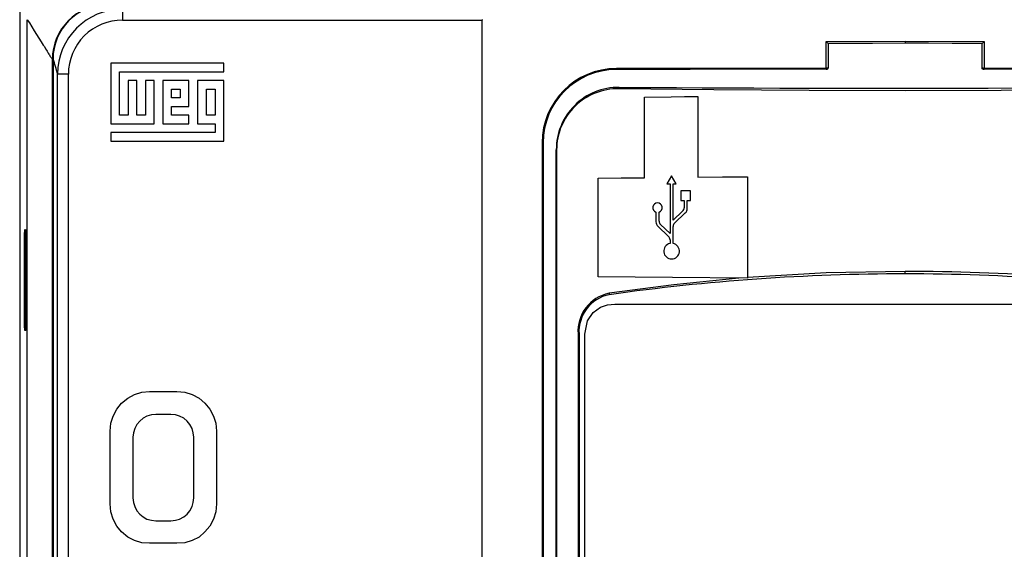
# Model space of a CAD drawing. Header units: millimetres. Extents: x 0 to 1048, y 0 to 810.
# Tile 11 of 45: x 81 to 172, y 293 to 342. Entities that reach past the tile are written whole.
import ezdxf

# ---------------------------------------------------------------- set-up
doc = ezdxf.new("R2010")
doc.units = ezdxf.units.MM
doc.header["$LTSCALE"] = 3.75
doc.layers.add('DIMENSIONS', color=140, linetype='Continuous', lineweight=25)
doc.styles.add('SLDTEXTSTYLE0', font='TXT', dxfattribs={"width": 0.7})
doc.dimstyles.new('SLDDIMSTYLE0', dxfattribs={"dimtxt": 8.092529, "dimasz": 12.3825, "dimexe": 0, "dimexo": 0.0625, "dimgap": 2.023132, "dimtad": 0, "dimtih": 1, "dimtoh": 1, "dimrnd": 1e-09, "dimzin": 12, "dimdsep": 46, "dimtxsty": 'SLDTEXTSTYLE0', "dimsah": 1, "dimcen": 0.09, "dimadec": 0, "dimazin": 3, "dimtfac": 1, "dimtofl": 0, "dimtmove": 0, "dimatfit": 3, "dimfxl": 0, "dimfrac": 2, "dimtolj": 1, "dimtzin": 12, "dimarcsym": 0})

# ---------------------------------------------------------------- blocks, each defined once
blk = doc.blocks.new('_D')
at = {"layer": 'DIMENSIONS'}
for p, q in [((79.724, 360.622), (42.423, 360.622)), ((54.329, 360.622), (54.329, 282.515)), ((42.305, 267.841), (39.587, 267.841)), ((39.587, 267.841), (39.587, 254.98)), ((66.353, 267.841), (69.07, 267.841)), ((69.07, 267.841), (69.07, 254.98)), ((39.587, 254.98), (42.305, 254.98)), ((69.07, 254.98), (66.353, 254.98)), ((54.329, 175.061), (54.329, 253.168)), ((79.724, 175.061), (42.423, 175.061))]:
    blk.add_line(p, q, dxfattribs=at)
for points in [[(54.329, 360.622), (52.424, 348.239), (56.234, 348.239)], [(54.329, 175.061), (56.234, 187.444), (52.424, 187.444)]]:
    blk.add_solid(points, dxfattribs=at)
at = {"layer": 'DIMENSIONS', "char_height": 7.9375, "attachment_point": 1, "style": 'SLDTEXTSTYLE0'}
for s, insert in [('185.6', (38.939, 279.885)), ('7.31', (42.305, 265.212))]:
    blk.add_mtext(s, dxfattribs=dict(at, insert=insert))
blk = doc.blocks.new('_D_2')
at = {"layer": 'DIMENSIONS'}
for p, q in [((166.581, 355.125), (237.438, 355.125)), ((225.532, 355.125), (225.532, 282.512)), ((213.508, 267.838), (210.79, 267.838)), ((210.79, 267.838), (210.79, 254.977)), ((237.555, 267.838), (240.273, 267.838)), ((240.273, 267.838), (240.273, 254.977)), ((210.79, 254.977), (213.508, 254.977)), ((240.273, 254.977), (237.555, 254.977)), ((225.532, 180.552), (225.532, 253.165)), ((164.041, 180.552), (237.438, 180.552))]:
    blk.add_line(p, q, dxfattribs=at)
for points in [[(225.532, 355.125), (223.627, 342.742), (227.437, 342.742)], [(225.532, 180.552), (227.437, 192.934), (223.627, 192.934)]]:
    blk.add_solid(points, dxfattribs=at)
at = {"layer": 'DIMENSIONS', "char_height": 7.9375, "attachment_point": 1, "style": 'SLDTEXTSTYLE0'}
for s, insert in [('174.6', (210.142, 279.882)), ('6.87', (213.508, 265.209))]:
    blk.add_mtext(s, dxfattribs=dict(at, insert=insert))

msp = doc.modelspace()

# ---------------------------------------------------------------- linework, layer by layer
for p, q in [((81.133, 342.65), (81.133, 193.027)), ((90.593, 342.931), (90.593, 341.931)), ((81.809, 193.703), (81.809, 341.966)), ((90.593, 341.931), (123.673, 341.931)), ((123.671, 341.972), (123.673, 341.931)), ((123.673, 193.736), (123.673, 341.931)), ((155.326, 339.964), (162.592, 339.985)), ((155.326, 337.489), (155.326, 339.964)), ((155.523, 339.77), (155.326, 339.964)), ((155.522, 339.771), (155.522, 337.489)), ((162.592, 339.985), (169.876, 339.964)), ((162.592, 339.985), (162.592, 339.79)), ((169.876, 339.964), (169.679, 339.77)), ((169.679, 337.489), (169.679, 339.771)), ((169.876, 339.964), (169.876, 337.489)), ((84.139, 197.333), (84.139, 338.336)), ((84.155, 338.333), (84.152, 338.336)), ((84.152, 197.333), (84.152, 338.336)), ((84.152, 338.336), (84.2, 338.336)), ((84.155, 338.333), (84.155, 197.335)), ((84.2, 338.333), (84.155, 338.333)), ((84.2, 338.345), (84.2, 338.333)), ((84.2, 338.333), (84.2, 197.335)), ((89.522, 337.963), (89.522, 332.374)), ((99.901, 337.963), (89.522, 337.963)), ((99.901, 337.164), (99.901, 337.963)), ((90.321, 337.164), (99.901, 337.164)), ((90.321, 333.173), (90.321, 337.164)), ((155.425, 337.489), (155.326, 337.489)), ((155.522, 337.489), (155.425, 337.489)), ((155.425, 337.489), (155.425, 337.414)), ((169.776, 337.489), (169.679, 337.489)), ((169.776, 337.489), (169.876, 337.489)), ((169.776, 337.489), (169.776, 337.414)), ((84.613, 198.715), (84.613, 336.95)), ((85.613, 336.95), (84.613, 336.95)), ((85.613, 198.715), (85.613, 336.95)), ((91.119, 336.366), (91.119, 333.173)), ((91.917, 336.366), (91.119, 336.366)), ((91.917, 333.173), (91.917, 336.366)), ((92.716, 336.366), (92.716, 333.173)), ((93.514, 336.366), (92.716, 336.366)), ((93.514, 332.374), (93.514, 336.366)), ((94.312, 336.366), (94.312, 332.374)), ((96.707, 336.366), (94.312, 336.366)), ((96.707, 333.971), (96.707, 336.366)), ((97.506, 336.366), (97.506, 332.374)), ((99.901, 336.366), (97.506, 336.366)), ((99.901, 330.778), (99.901, 336.366)), ((95.111, 334.769), (95.111, 335.568)), ((95.111, 335.568), (95.909, 335.568)), ((95.909, 335.568), (95.909, 334.769)), ((98.304, 335.568), (99.102, 335.568)), ((98.304, 333.173), (98.304, 335.568)), ((99.102, 335.568), (99.102, 333.173)), ((95.909, 334.769), (95.111, 334.769)), ((138.63, 327.421), (138.63, 334.848)), ((143.511, 334.9), (143.511, 327.473)), ((95.111, 333.173), (95.111, 333.971)), ((95.111, 333.971), (96.707, 333.971)), ((91.119, 333.173), (90.321, 333.173)), ((92.716, 333.173), (91.917, 333.173)), ((96.707, 333.173), (95.111, 333.173)), ((96.707, 332.374), (96.707, 333.173)), ((99.102, 333.173), (98.304, 333.173)), ((89.522, 332.374), (93.514, 332.374)), ((89.522, 331.576), (89.522, 330.778)), ((99.102, 331.576), (89.522, 331.576)), ((94.312, 332.374), (96.707, 332.374)), ((97.506, 332.374), (99.102, 332.374)), ((99.102, 332.374), (99.102, 331.576)), ((89.522, 330.778), (99.901, 330.778)), ((129.194, 330.631), (129.194, 229.631)), ((129.194, 330.631), (129.28, 330.631)), ((129.28, 330.631), (129.28, 229.631)), ((130.501, 229.841), (130.501, 329.987)), ((130.529, 329.987), (130.501, 329.987)), ((130.529, 329.987), (130.529, 229.841)), ((134.346, 318.305), (134.346, 327.366)), ((141.11, 327.598), (140.678, 326.85)), ((141.542, 326.85), (141.11, 327.598)), ((148.09, 327.511), (148.09, 318.159)), ((140.678, 326.85), (140.967, 326.85)), ((140.967, 326.85), (140.967, 322.283)), ((141.253, 326.85), (141.542, 326.85)), ((141.253, 323.509), (141.253, 326.85)), ((141.974, 326.202), (141.974, 325.338)), ((142.838, 326.202), (141.974, 326.202)), ((142.838, 325.338), (142.838, 326.202)), ((141.974, 325.338), (142.263, 325.338)), ((142.263, 325.338), (142.263, 324.652)), ((142.549, 325.338), (142.838, 325.338)), ((142.549, 324.591), (142.549, 325.338)), ((142.128, 324.339), (141.253, 323.509)), ((139.671, 324.258), (139.671, 323.364)), ((139.957, 323.425), (139.957, 324.258)), ((141.388, 323.245), (142.369, 324.174)), ((81.594, 322.642), (81.71, 322.637)), ((81.594, 322.376), (81.594, 322.642)), ((81.597, 322.641), (81.597, 322.376)), ((81.71, 322.637), (81.71, 313.367)), ((139.851, 322.947), (140.832, 322.018)), ((140.967, 322.283), (140.092, 323.112)), ((141.253, 321.367), (141.253, 322.931)), ((81.708, 322.38), (81.539, 322.374)), ((81.539, 322.374), (81.539, 313.614)), ((81.708, 313.608), (81.708, 322.38)), ((140.967, 321.704), (140.967, 321.367)), ((162.605, 318.571), (162.605, 318.793)), ((135.899, 315.791), (189.31, 315.791)), ((81.708, 313.608), (81.539, 313.614)), ((81.594, 313.363), (81.594, 313.612)), ((81.597, 313.612), (81.597, 313.363)), ((81.71, 313.367), (81.594, 313.363)), ((132.506, 313.038), (132.506, 237.739)), ((132.595, 313.038), (132.506, 313.038)), ((132.595, 313.038), (132.595, 237.777)), ((133.128, 237.997), (133.128, 313.019)), ((90.513, 306.664), (91.067, 307.115)), ((91.067, 307.115), (91.69, 307.461)), ((91.69, 307.461), (92.382, 307.669)), ((92.382, 307.669), (93.074, 307.738)), ((93.074, 307.738), (95.602, 307.738)), ((95.602, 307.738), (96.327, 307.669)), ((96.327, 307.669), (96.986, 307.461)), ((96.986, 307.461), (97.643, 307.115)), ((97.643, 307.115), (98.163, 306.664)), ((90.065, 306.11), (90.513, 306.664)), ((98.163, 306.664), (98.612, 306.11)), ((89.511, 304.831), (89.718, 305.487)), ((89.718, 305.487), (90.065, 306.11)), ((92.833, 305.487), (92.487, 305.28)), ((93.249, 305.592), (92.833, 305.487)), ((93.664, 305.626), (93.249, 305.592)), ((95.048, 305.626), (93.664, 305.626)), ((95.464, 305.592), (95.048, 305.626)), ((95.843, 305.487), (95.464, 305.592)), ((96.225, 305.28), (95.843, 305.487)), ((98.612, 306.11), (98.958, 305.487)), ((98.958, 305.487), (99.165, 304.831)), ((89.442, 304.103), (89.511, 304.831)), ((91.898, 304.693), (91.726, 304.347)), ((92.174, 305.003), (91.898, 304.693)), ((92.487, 305.28), (92.174, 305.003)), ((96.535, 305.003), (96.225, 305.28)), ((96.779, 304.693), (96.535, 305.003)), ((96.986, 304.347), (96.779, 304.693)), ((99.165, 304.831), (99.235, 304.103)), ((89.442, 297.389), (89.442, 304.103)), ((91.587, 303.931), (91.551, 303.549)), ((91.551, 303.549), (91.551, 297.943)), ((91.726, 304.347), (91.587, 303.931)), ((97.089, 303.931), (96.986, 304.347)), ((97.158, 303.549), (97.089, 303.931)), ((97.158, 297.943), (97.158, 303.549)), ((99.235, 304.103), (99.235, 297.389)), ((89.511, 296.663), (89.442, 297.389)), ((91.551, 297.943), (91.587, 297.527)), ((91.587, 297.527), (91.726, 297.148)), ((91.726, 297.148), (91.898, 296.766)), ((96.779, 296.766), (96.986, 297.148)), ((96.986, 297.148), (97.089, 297.527)), ((97.089, 297.527), (97.158, 297.943)), ((99.235, 297.389), (99.165, 296.663)), ((89.718, 296.005), (89.511, 296.663)), ((91.898, 296.766), (92.174, 296.456)), ((92.174, 296.456), (92.487, 296.212)), ((96.225, 296.212), (96.535, 296.456)), ((96.535, 296.456), (96.779, 296.766)), ((99.165, 296.663), (98.958, 296.005)), ((90.065, 295.348), (89.718, 296.005)), ((90.513, 294.828), (90.065, 295.348)), ((92.487, 296.212), (92.833, 296.005)), ((92.833, 296.005), (93.249, 295.902)), ((93.249, 295.902), (93.664, 295.833)), ((93.664, 295.833), (95.048, 295.833)), ((95.048, 295.833), (95.464, 295.902)), ((95.464, 295.902), (95.843, 296.005)), ((95.843, 296.005), (96.225, 296.212)), ((98.612, 295.348), (98.163, 294.828)), ((98.958, 296.005), (98.612, 295.348)), ((91.067, 294.343), (90.513, 294.828)), ((98.163, 294.828), (97.643, 294.343)), ((91.69, 294.033), (91.067, 294.343)), ((92.382, 293.826), (91.69, 294.033)), ((93.074, 293.79), (92.382, 293.826)), ((95.602, 293.79), (93.074, 293.79)), ((96.327, 293.826), (95.602, 293.79)), ((96.986, 294.033), (96.327, 293.826)), ((97.643, 294.343), (96.986, 294.033))]:
    msp.add_line(p, q)
at = {"flags": 128}
for points in [[(81.809, 341.966), (82.022, 341.678), (82.244, 341.301), (82.462, 340.948), (82.679, 340.609), (82.897, 340.27), (83.114, 339.931), (83.21, 339.782), (83.306, 339.633), (83.401, 339.484), (83.521, 339.298), (83.605, 339.165), (83.661, 339.071), (83.705, 338.995), (83.762, 338.897), (83.819, 338.799), (83.866, 338.72), (83.908, 338.651), (83.946, 338.592), (83.992, 338.522), (84.043, 338.451), (84.092, 338.389), (84.139, 338.336)], [(162.592, 339.79), (159.592, 339.787), (157.438, 339.78), (155.524, 339.771)], [(169.678, 339.771), (166.921, 339.783), (164.758, 339.789), (162.592, 339.79)], [(155.326, 337.489), (148.857, 337.483), (142.416, 337.474), (136.027, 337.462)], [(155.327, 337.402), (154.728, 337.402), (152.336, 337.4), (147.567, 337.396), (142.827, 337.39), (136.03, 337.376)], [(169.776, 337.414), (169.74, 337.426), (169.696, 337.453), (169.686, 337.467), (169.68, 337.484), (169.68, 337.489)], [(189.169, 337.376), (182.374, 337.39), (177.634, 337.396), (172.865, 337.4), (170.473, 337.402), (169.875, 337.402)], [(189.172, 337.462), (182.783, 337.474), (176.344, 337.483), (169.876, 337.489)], [(188.928, 335.602), (180.223, 335.508), (171.429, 335.451), (162.605, 335.432), (153.781, 335.451), (144.986, 335.508), (136.281, 335.602)], [(136.291, 335.739), (136.874, 335.737), (139.213, 335.726), (141.564, 335.715), (143.925, 335.703), (148.673, 335.682), (151.057, 335.673), (155.841, 335.66), (158.238, 335.656), (160.637, 335.654), (165.438, 335.655), (167.837, 335.659), (170.233, 335.664), (175.014, 335.679), (175.864, 335.683), (176.797, 335.687), (177.822, 335.691), (178.955, 335.697), (180.214, 335.703), (181.627, 335.71), (183.235, 335.719), (185.109, 335.73), (187.38, 335.742), (188.917, 335.75)], [(138.63, 334.848), (141.064, 334.874), (142.286, 334.887), (143.511, 334.9)], [(134.346, 327.366), (136.482, 327.394), (137.555, 327.408), (138.63, 327.421)], [(143.511, 327.473), (145.796, 327.493), (146.942, 327.502), (148.09, 327.511)], [(148.09, 318.159), (141.188, 318.221), (137.756, 318.26), (134.346, 318.305)], [(147.304, 318.165), (141.302, 317.571), (135.353, 316.781)], [(162.605, 318.793), (155.341, 318.652), (148.09, 318.228)], [(133.902, 315.017), (134.57, 315.495), (135.202, 315.716)], [(135.202, 315.716), (135.215, 315.719), (135.899, 315.791)], [(133.128, 313.019), (133.377, 314.249), (133.902, 315.017)]]:
    msp.add_lwpolyline(points, dxfattribs=at)
for centre, radius, start, end in [((89.198, 338.346), 4.998, 89.99267, 180.00733), ((89.137, 338.337), 4.998, 89.99386, 180.00786), ((90.594, 336.95), 5.981, 90.00433, 179.99567), ((90.591, 336.952), 4.978, 89.97515, 180.02485), ((72.681, 334.175), 12.251, 13.09554, 19.90264), ((136.034, 330.623), 6.84, 90.05517, 179.92991), ((136.034, 330.622), 6.754, 90.03623, 179.92024), ((137.225, 337.464), 1.198, 180.08451, 184.21735), ((159.697, 337.49), 4.371, 180.02345, 181.15551), ((155.328, 337.815), 0.413, 269.82269, 283.57362), ((155.416, 337.525), 0.112, 274.57133, 340.87599), ((169.874, 337.815), 0.413, 256.38932, 270.17643), ((165.515, 337.49), 4.361, 358.84156, 359.9765), ((136.232, 330.008), 5.731, 89.40727, 180.21708), ((136.162, 329.971), 5.633, 88.78281, 179.83849), ((137.402, 335.591), 1.121, 172.42665, 179.43342), ((139.814, 324.666), 0.432, 90, 250.73122), ((139.814, 324.666), 0.432, 289.26878, 90), ((141.831, 324.652), 0.432, 313.43065, 0), ((141.974, 324.591), 0.575, 313.43065, 0), ((140.389, 323.425), 0.432, 180, 226.56935), ((140.246, 323.364), 0.575, 180, 226.56935), ((141.685, 322.931), 0.432, 133.43065, 180), ((140.535, 321.704), 0.432, 360, 46.56935), ((141.11, 320.66), 0.721, 101.39693, 78.60307), ((162.717, 122.639), 195.933, 90.03287, 98.02086), ((162.706, 134.614), 184.179, 81.52301, 90.03157), ((162.527, 124.437), 194.134, 81.9157, 89.97708), ((136.073, 313.278), 3.576, 101.61989, 183.85094), ((136.054, 313.256), 3.465, 101.24414, 183.60396), ((136.473, 316.937), 1.131, 187.93287, 194.4487)]:
    msp.add_arc(centre, radius, start, end)

# ---------------------------------------------------------------- dimensions: what is measured, and where the dimension line sits
at = {"layer": 'DIMENSIONS'}
for base, p1, p2, picture, middle in [((54.329, 360.622), (84.486, 175.061), (84.486, 360.622), '_D', (54.329, 267.841)), ((225.532, 180.552), (161.819, 355.125), (159.279, 180.552), '_D_2', (225.532, 267.838))]:
    dim = msp.add_linear_dim(base=base, p1=p1, p2=p2, angle=90, dimstyle='SLDDIMSTYLE0', dxfattribs=at)
    dim.commit()
    dim.dimension.update_dxf_attribs({"geometry": picture, "text_midpoint": middle, "dimtype": 160})

doc.saveas('drawing.dxf')
